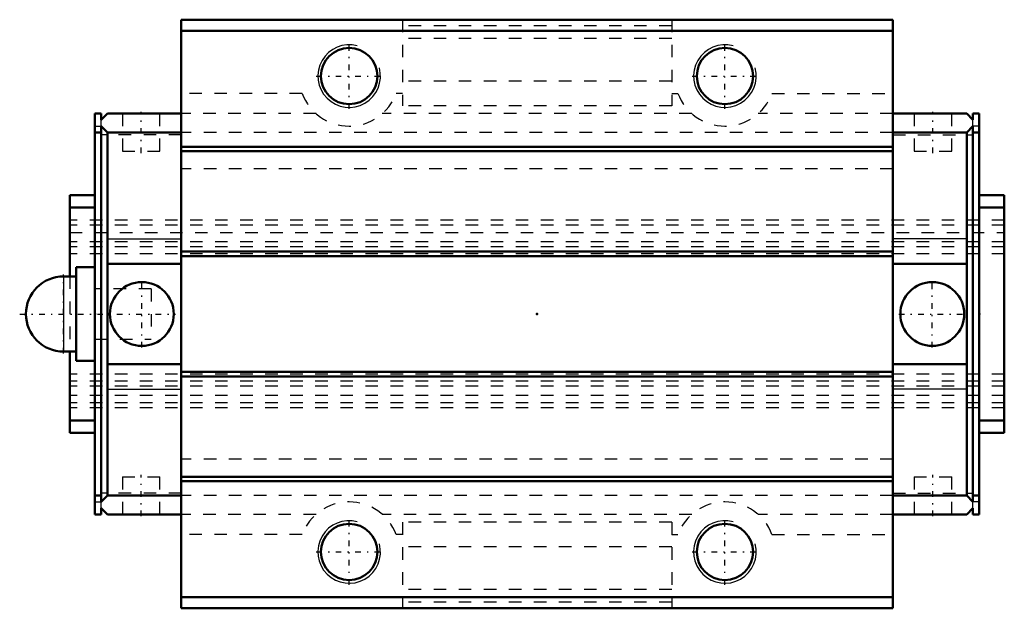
# Model space of a CAD drawing. Header units: millimetres. Extents: x -41.3 to 37.3, y -23.5 to 23.5.
import ezdxf

# ---------------------------------------------------------------- set-up
doc = ezdxf.new("R2010")
doc.units = ezdxf.units.MM
doc.linetypes.add('Center', pattern=[1.5, 0.45, -0.5, 0.05, -0.5])
doc.linetypes.add('Dashed', pattern=[2, 1, -1])
for name, color, linetype, lineweight in [('2d ConnectionPoints', 7, 'Continuous', 50), ('AM_0', 7, 'Continuous', 50), ('AM_4', 3, 'Continuous', 25), ('AM_5', 3, 'Continuous', 25), ('AM_7', 7, 'Center', 25), ('AM_9', 6, 'Dashed', 25)]:
    doc.layers.add(name, color=color, linetype=linetype, lineweight=lineweight)

# ---------------------------------------------------------------- blocks, each defined once
blk = doc.blocks.new('1_xwwlszxdtua9105sskne5z1bb________0_in_HSR15LC1SS_GK__BLOCK_1PB1021B__4')
at = {"layer": 'AM_0'}
for p, q in [((-36.8, 3.75), (-36.8, -3.75)), ((-35.3, 3.75), (-36.8, 3.75)), ((-36.8, 3), (-37.8, 3)), ((-37.8, -3), (-36.8, -3)), ((-36.8, -3.75), (-35.3, -3.75))]:
    blk.add_line(p, q, dxfattribs=at)
blk.add_arc((-37.8, 0), 3, 90, 270, dxfattribs=at)
at = {"layer": 'AM_4'}
blk.add_line((-37.8, 3), (-37.8, -3), dxfattribs=at)
at = {"layer": 'AM_7'}
blk.add_line((-37.8, -3.15), (-37.8, 3.15), dxfattribs=at)
at = {"layer": 'AM_9'}
for p, q in [((-30.8, 2), (-35.3, 2)), ((-30.8, 2), (-30.8, -2)), ((-35.3, -2), (-30.8, -2))]:
    blk.add_line(p, q, dxfattribs=at)
blk = doc.blocks.new('2_HSR15LCSSPB1021B11_S_0_in_HSR15LC1SS_GK__BLOCK_1PB1021B__4')
at = {"layer": 'AM_0'}
for p, q in [((28.4, 23.5), (-28.4, 23.5)), ((-28.4, 23.5), (-28.4, -23.5)), ((28.4, 23.5), (28.4, -23.5)), ((28.4, 22.62), (-28.4, 22.62)), ((-34.8, 16), (-35.3, 16)), ((-35.3, 16), (-35.3, -16)), ((-34.8, 16), (-34.8, 15.5)), ((-34.8, 15.5), (-34.3, 16)), ((-28.4, 16), (-34.3, 16)), ((28.4, 16), (34.3, 16)), ((34.8, 15.5), (34.3, 16)), ((34.8, 16), (34.8, 15.5)), ((34.8, 16), (35.3, 16)), ((35.3, -16), (35.3, 16)), ((-34.8, 15), (-34.8, -15)), ((-34.3, 14.5), (-34.8, 15)), ((34.3, 14.5), (34.8, 15)), ((34.8, 15), (34.8, -15)), ((-34.8, 14.5), (-35.3, 14.5)), ((-34.3, -14.5), (-34.3, 14.5)), ((-28.4, 14.5), (-34.3, 14.5)), ((28.4, 14.5), (34.3, 14.5)), ((34.3, -14.5), (34.3, 14.5)), ((34.8, 14.5), (35.3, 14.5)), ((28.4, 13.36), (-28.4, 13.36)), ((28.4, 12.99), (-28.4, 12.99)), ((-37.3, 9.5), (-37.3, 3)), ((-37.3, 9.5), (-35.3, 9.5)), ((37.3, 9.5), (35.3, 9.5)), ((37.3, 9.5), (37.3, -9.5)), ((-37.3, 8.5), (-35.3, 8.5)), ((37.3, 8.5), (35.3, 8.5)), ((28.4, 4.99), (-28.4, 4.99)), ((-34.3, 4), (-28.4, 4)), ((28.4, 4.62), (-28.4, 4.62)), ((34.3, 4), (28.4, 4)), ((-37.3, -3), (-37.3, -9.5)), ((-34.3, -4), (-28.4, -4)), ((28.4, -4.62), (-28.4, -4.62)), ((34.3, -4), (28.4, -4)), ((28.4, -4.99), (-28.4, -4.99)), ((-37.3, -8.5), (-35.3, -8.5)), ((37.3, -8.5), (35.3, -8.5)), ((-37.3, -9.5), (-35.3, -9.5)), ((37.3, -9.5), (35.3, -9.5)), ((28.4, -12.99), (-28.4, -12.99)), ((28.4, -13.36), (-28.4, -13.36)), ((-34.8, -14.5), (-35.3, -14.5)), ((-34.8, -15), (-34.3, -14.5)), ((-28.4, -14.5), (-34.3, -14.5)), ((28.4, -14.5), (34.3, -14.5)), ((34.8, -15), (34.3, -14.5)), ((34.8, -14.5), (35.3, -14.5)), ((-34.3, -16), (-34.8, -15.5)), ((-34.8, -15.5), (-34.8, -16)), ((34.3, -16), (34.8, -15.5)), ((34.8, -15.5), (34.8, -16)), ((-34.8, -16), (-35.3, -16)), ((-28.4, -16), (-34.3, -16)), ((28.4, -16), (34.3, -16)), ((34.8, -16), (35.3, -16)), ((28.4, -22.62), (-28.4, -22.62)), ((28.4, -23.5), (-28.4, -23.5))]:
    blk.add_line(p, q, dxfattribs=at)
for centre, radius in [((-15, 19), 2.25), ((15, 19), 2.25), ((-31.55, 0), 2.55), ((31.55, 0), 2.55), ((-15, -19), 2.25), ((15, -19), 2.25)]:
    blk.add_circle(centre, radius, dxfattribs=at)
at = {"layer": 'AM_4'}
for p, q in [((-34.3, 5.99), (-28.4, 5.99)), ((34.3, 5.99), (28.4, 5.99)), ((-34.3, -5.99), (-28.4, -5.99)), ((34.3, -5.99), (28.4, -5.99))]:
    blk.add_line(p, q, dxfattribs=at)
at = {"layer": 'AM_5'}
for centre in [(-15, 19), (15, 19), (-15, -19), (15, -19)]:
    blk.add_arc(centre, 2.5, 75, 15, dxfattribs=at)
at = {"layer": 'AM_7'}
for p, q in [((-15, 16.375), (-15, 21.625)), ((15, 16.375), (15, 21.625)), ((-17.625, 19), (-12.375, 19)), ((12.375, 19), (17.625, 19)), ((-31.6, 12.85), (-31.6, 16.15)), ((31.6, 12.85), (31.6, 16.15)), ((-31.55, -2.677), (-31.55, 2.678)), ((31.55, -2.677), (31.55, 2.678)), ((-41.3, 0), (-28.872, 0)), ((28.872, 0), (34.227, 0)), ((-31.6, -16.15), (-31.6, -12.85)), ((31.6, -16.15), (31.6, -12.85)), ((-15, -21.625), (-15, -16.375)), ((15, -21.625), (15, -16.375)), ((-17.625, -19), (-12.375, -19)), ((12.375, -19), (17.625, -19))]:
    blk.add_line(p, q, dxfattribs=at)
at = {"layer": 'AM_9'}
for p, q in [((-10.75, 23.5), (-10.75, 16.622)), ((10.75, 23), (-10.75, 23)), ((10.75, 23.5), (10.75, 16.622)), ((10.75, 22), (-10.75, 22)), ((10.75, 18.591), (-10.75, 18.591)), ((-18.754, 17.618), (-28.4, 17.618)), ((-10.75, 17.618), (-11.246, 17.618)), ((10.75, 17.618), (11.246, 17.618)), ((18.754, 17.618), (28.4, 17.618)), ((10.75, 16.622), (-10.75, 16.622)), ((-33.1, 16), (-33.1, 13)), ((-30.1, 13), (-30.1, 16)), ((-17.646, 16), (-28.4, 16)), ((12.354, 16), (-12.354, 16)), ((28.4, 16), (17.646, 16)), ((30.1, 16), (30.1, 13)), ((33.1, 13), (33.1, 16)), ((-35.3, 15), (-34.8, 15)), ((-34.8, 15), (-34.8, 15.5)), ((34.8, 15), (34.8, 15.5)), ((35.3, 15), (34.8, 15)), ((-28.4, 14.3), (-34.8, 14.3)), ((28.4, 14.5), (-28.4, 14.5)), ((28.4, 14.3), (34.8, 14.3)), ((-33.1, 13), (-30.1, 13)), ((30.1, 13), (33.1, 13)), ((28.4, 11.6), (-28.4, 11.6)), ((37.3, 7.5), (-37.3, 7.5)), ((37.3, 7.085), (-37.3, 7.085)), ((37.3, 7.082), (-37.3, 7.082)), ((-37.3, 6.5), (37.3, 6.5)), ((37.3, 5.755), (-37.3, 5.755)), ((37.3, 5.755), (-37.3, 5.755)), ((37.3, 5.35), (-37.3, 5.35)), ((37.3, 4.8), (-37.3, 4.8)), ((-37.3, 3), (-37.3, -3)), ((37.3, -4.8), (-37.3, -4.8)), ((37.3, -5.35), (-37.3, -5.35)), ((37.3, -5.755), (-37.3, -5.755)), ((37.3, -5.755), (-37.3, -5.755)), ((37.3, -6.5), (-37.3, -6.5)), ((37.3, -7.082), (-37.3, -7.082)), ((37.3, -7.085), (-37.3, -7.085)), ((37.3, -7.5), (-37.3, -7.5)), ((28.4, -11.6), (-28.4, -11.6)), ((-33.1, -13), (-30.1, -13)), ((-33.1, -13), (-33.1, -16)), ((-30.1, -16), (-30.1, -13)), ((30.1, -13), (33.1, -13)), ((30.1, -13), (30.1, -16)), ((33.1, -16), (33.1, -13)), ((-28.4, -14.3), (-34.8, -14.3)), ((28.4, -14.5), (-28.4, -14.5)), ((28.4, -14.3), (34.8, -14.3)), ((-35.3, -15), (-34.8, -15)), ((-34.8, -15.5), (-34.8, -15)), ((35.3, -15), (34.8, -15)), ((34.8, -15.5), (34.8, -15)), ((-17.646, -16), (-28.4, -16)), ((12.354, -16), (-12.354, -16)), ((28.4, -16), (17.646, -16)), ((10.75, -16.622), (-10.75, -16.622)), ((-10.75, -16.622), (-10.75, -23.5)), ((10.75, -16.622), (10.75, -23.5)), ((-18.754, -17.618), (-28.4, -17.618)), ((-10.75, -17.618), (-11.246, -17.618)), ((10.75, -17.618), (11.246, -17.618)), ((18.754, -17.618), (28.4, -17.618)), ((10.75, -18.591), (-10.75, -18.591)), ((10.75, -22), (-10.75, -22)), ((10.75, -23), (-10.75, -23))]:
    blk.add_line(p, q, dxfattribs=at)
for centre, start, end in [((-15, 19), 200.20787, 339.79213), ((15, 19), 200.20787, 339.79213), ((-15, -19), 20.20787, 159.79213), ((15, -19), 20.20787, 159.79213)]:
    blk.add_arc(centre, 4, start, end, dxfattribs=at)

msp = doc.modelspace()

# ---------------------------------------------------------------- linework, layer by layer
at = {"layer": '2d ConnectionPoints'}
for p in [(-35.3, 0), (0, 0), (35.3, 0)]:
    msp.add_point(p, dxfattribs=at)

# ---------------------------------------------------------------- block references
for name in ['2_HSR15LCSSPB1021B11_S_0_in_HSR15LC1SS_GK__BLOCK_1PB1021B__4', '1_xwwlszxdtua9105sskne5z1bb________0_in_HSR15LC1SS_GK__BLOCK_1PB1021B__4']:
    msp.add_blockref(name, (0, 0))

doc.saveas('drawing.dxf')
